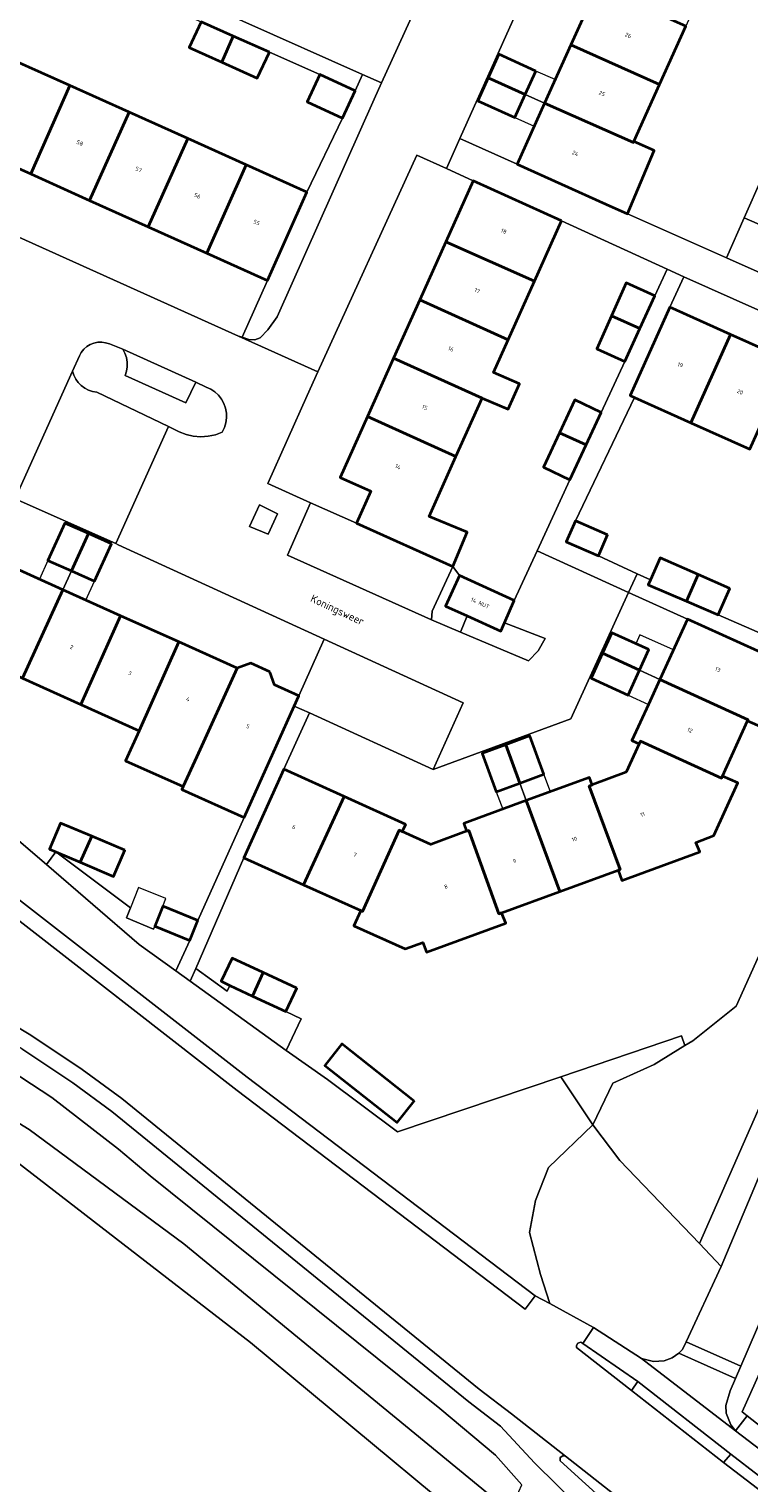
# Model space of a CAD drawing. Header units: metres. Extents: x 110065 to 112666, y 425872 to 427362.
# Tile 44 of 104: x 111260 to 111324, y 426540 to 426670. Entities that reach past the tile are written whole.
import ezdxf

# ---------------------------------------------------------------- set-up
doc = ezdxf.new("R2010")
doc.units = ezdxf.units.M
for name, color, linetype, lineweight in [('B-WE-GR-BEPLANTING_CULTUUR_HEESTERS-GV', 90, 'Continuous', 18), ('B-WE-GR-GRAS-GV', 60, 'Continuous', 13), ('B-WE-GR-GROENVOORZIENING-GV', 80, 'Continuous', 18), ('B-WE-GR-HAAG-G', 90, 'GR-HAAG1', 13), ('B-WE-IE-TERREINAFSCHEIDING_KUNSTMATIG_HEKWERK-G', 20, 'IE-TERREINAFSCHEIDING-KUNSTMATIG', 18), ('B-WE-OG-BEBOUWING-GV', 7, 'Continuous', 35), ('B-WE-OG-BEBOUWING-T18', 10, 'Continuous', 18), ('B-WE-OG-BEBOUWING_LUIFEL-GV', 7, 'Continuous', 18), ('B-WE-OG-BEBOUWING_OVERIG-GV', 7, 'Continuous', 18), ('B-WE-OG-BEBOUWING_STRAATNAAM-T35', 50, 'Continuous', 35), ('B-WE-OG-TERREIN_ERF-GV', 7, 'Continuous', 18), ('B-WE-OG-WATER-GV', 130, 'Continuous', 18), ('B-WE-VH-VERHARDING_ASFALT-GV', 252, 'Continuous', 18), ('B-WE-VH-VERHARDING_BETONSTRAATSTEEN-GV', 252, 'Continuous', 18), ('B-WE-VH-VERHARDING_OPEN-GV', 252, 'Continuous', 18), ('B-WE-VH-VERHARDING_STRAATBAKSTEEN-GV', 252, 'Continuous', 18), ('B-WE-VH-VERHARDING_TEGEL-GV', 252, 'Continuous', 18)]:
    doc.layers.add(name, color=color, linetype=linetype, lineweight=lineweight)
doc.styles.add('NLCS-ISO-M200-T18', font='NLCS-ISO.ttf')
doc.styles.add('NLCS-ISO-M200-T35', font='NLCS-ISO.ttf')
doc.linetypes.add('GR-HAAG1', pattern='A,6,[176,NLCS.SHX,S=0.125,R=0,X=0,Y=0],-2', length=8)
doc.linetypes.add('IE-TERREINAFSCHEIDING-KUNSTMATIG', pattern='A,4,[82,NLCS.SHX,S=0.75,R=90,X=0,Y=0],4,-2', length=10)

msp = doc.modelspace()

# ---------------------------------------------------------------- linework, layer by layer
at = {"layer": 'B-WE-GR-BEPLANTING_CULTUUR_HEESTERS-GV', "flags": 128}
for points in [[(111266.984, 426641.616), (111266.647, 426641.722), (111266.297, 426641.77), (111265.944, 426641.757), (111265.598, 426641.684), (111265.27, 426641.554), (111264.968, 426641.369), (111264.703, 426641.136), (111264.481, 426640.861), (111264.309, 426640.552), (111263.693, 426639.185), (111263.812, 426638.823), (111263.986, 426638.484), (111264.21, 426638.176), (111264.478, 426637.905), (111264.784, 426637.679), (111265.122, 426637.502), (111265.483, 426637.38), (111265.858, 426637.314), (111272.241, 426634.253), (111273.191, 426633.797), (111273.805, 426633.549), (111274.449, 426633.396), (111275.108, 426633.341), (111275.768, 426633.385), (111276.414, 426633.526), (111277.032, 426633.763), (111277.227, 426634.159), (111277.357, 426634.581), (111277.418, 426635.019), (111277.408, 426635.46), (111277.328, 426635.895), (111277.18, 426636.311), (111276.967, 426636.698), (111276.696, 426637.046), (111276.372, 426637.347), (111276.005, 426637.592), (111275.603, 426637.776), (111274.677, 426638.203), (111273.782, 426636.353), (111268.371, 426638.799), (111268.501, 426639.185), (111268.566, 426639.587), (111268.564, 426639.994), (111268.495, 426640.396), (111268.362, 426640.78), (111268.167, 426641.138), (111266.984, 426641.616), (111266.984, 426641.616)], [(111301.826, 426616.035), (111298.835, 426617.392), (111298.247, 426615.936), (111304.283, 426613.383), (111305.16, 426614.282), (111305.781, 426615.374), (111302.15, 426616.77), (111301.826, 426616.035), (111301.826, 426616.035)], [(111330.026, 426578.168), (111328.27, 426581.395), (111319.51, 426561.49), (111321.445, 426559.438), (111327.648, 426574.188), (111328.457, 426574.501), (111330.026, 426578.168), (111330.026, 426578.168)], [(111318.221, 426579.118), (111317.901, 426579.977), (111307.16, 426576.346), (111310.01, 426572.07), (111311.8, 426575.78), (111315.48, 426577.44), (111318.221, 426579.118), (111318.221, 426579.118)]]:
    msp.add_lwpolyline(points, close=True, dxfattribs=at)
msp.add_lwpolyline([(111258.011, 426592.839), (111279.257, 426576.298), (111304.897, 426556.83), (111306.182, 426556.132), (111305.357, 426558.717), (111304.392, 426562.48), (111304.923, 426565.326), (111306.081, 426568.269), (111310.01, 426572.07), (111307.16, 426576.346), (111292.629, 426571.433), (111286.395, 426576.087), (111282.726, 426578.685), (111274.166, 426584.853), (111272.903, 426585.764), (111269.637, 426588.117), (111261.367, 426595.253), (111261.367, 426595.253), (111261.367, 426595.253), (111248.981, 426605.853)], dxfattribs=at)
at = {"layer": 'B-WE-GR-GRAS-GV', "flags": 128}
for points in [[(111211.285, 426611.725), (111209.703, 426613.36), (111208.441, 426611.191), (111216.398, 426604.786), (111229.278, 426594.694), (111258.143, 426572.669), (111259.853, 426571.628), (111273.607, 426561.443), (111302.62, 426537.613), (111303.702, 426539.984), (111301.345, 426542.645), (111296.389, 426546.784), (111270.622, 426567.515), (111267.781, 426569.896), (111261.862, 426574.503), (111259.088, 426576.298), (111252.615, 426580.132), (111246.478, 426583.967), (111240.245, 426588.696), (111235.002, 426592.674), (111221.409, 426603.256), (111214.296, 426608.984), (111211.285, 426611.725), (111211.285, 426611.725)], [(111216.398, 426604.786), (111208.441, 426611.191), (111207.032, 426608.772), (111208.868, 426607.708), (111220.455, 426598.331), (111279.533, 426552.658), (111301.25, 426534.609), (111302.62, 426537.613), (111273.607, 426561.443), (111259.853, 426571.628), (111258.143, 426572.669), (111229.278, 426594.694), (111216.398, 426604.786), (111216.398, 426604.786)], [(111312.42, 426568.88), (111310.01, 426572.07), (111306.081, 426568.269), (111304.923, 426565.326), (111304.392, 426562.48), (111305.357, 426558.717), (111306.182, 426556.132), (111310.084, 426554.013), (111314.346, 426551.231), (111315.426, 426550.966), (111316.374, 426551.041), (111317.075, 426551.294), (111317.661, 426551.712), (111318.013, 426552.048), (111318.329, 426552.728), (111321.445, 426559.438), (111319.51, 426561.49), (111312.42, 426568.88), (111312.42, 426568.88)]]:
    msp.add_lwpolyline(points, close=True, dxfattribs=at)
at = {"layer": 'B-WE-GR-GROENVOORZIENING-GV', "flags": 128}
msp.add_lwpolyline([(111281.959, 426626.483), (111280.34, 426627.276), (111279.451, 426625.358), (111281.111, 426624.655), (111281.959, 426626.483), (111281.959, 426626.483)], close=True, dxfattribs=at)
at = {"layer": 'B-WE-GR-HAAG-G', "flags": 128}
msp.add_lwpolyline([(111286.395, 426576.087), (111292.629, 426571.433), (111306.634, 426576.168)], dxfattribs=at)
at = {"layer": 'B-WE-IE-TERREINAFSCHEIDING_KUNSTMATIG_HEKWERK-G', "flags": 128}
for points in [[(111284.56, 426655.143), (111287.722, 426661.729)], [(111282.726, 426578.685), (111286.395, 426576.087)]]:
    msp.add_lwpolyline(points, dxfattribs=at)
at = {"layer": 'B-WE-OG-BEBOUWING-GV', "flags": 128}
for points in [[(111318.288, 426669.928), (111310.39, 426673.459), (111308.054, 426668.26), (111315.955, 426664.73), (111318.288, 426669.928), (111318.288, 426669.928)], [(111278.007, 426669.026), (111275.15, 426670.292), (111274.078, 426668.004), (111276.997, 426666.695), (111278.007, 426669.026), (111278.007, 426669.026)], [(111281.234, 426667.597), (111278.007, 426669.026), (111276.997, 426666.695), (111280.148, 426665.281), (111281.234, 426667.597), (111281.234, 426667.597)], [(111304.951, 426665.92), (111301.641, 426667.409), (111300.698, 426665.313), (111304.009, 426663.826), (111304.951, 426665.92), (111304.951, 426665.92)], [(111315.955, 426664.73), (111308.054, 426668.26), (111305.719, 426663.058), (111313.624, 426659.54), (111313.675, 426659.653), (111315.955, 426664.73), (111315.955, 426664.73)], [(111258.418, 426666.889), (111258.19, 426666.991), (111255.907, 426661.846), (111255.679, 426661.949), (111254.449, 426659.239), (111259.976, 426656.75), (111263.473, 426664.623), (111258.418, 426666.889), (111258.418, 426666.889)], [(111288.846, 426664.167), (111285.72, 426665.61), (111284.595, 426663.172), (111287.722, 426661.729), (111288.846, 426664.167), (111288.846, 426664.167)], [(111304.009, 426663.826), (111300.698, 426665.313), (111299.779, 426663.268), (111303.088, 426661.78), (111304.009, 426663.826), (111304.009, 426663.826)], [(111268.737, 426662.262), (111263.473, 426664.623), (111259.976, 426656.75), (111265.222, 426654.387), (111268.737, 426662.262), (111268.737, 426662.262)], [(111273.951, 426659.916), (111268.737, 426662.262), (111265.222, 426654.387), (111270.437, 426652.039), (111273.951, 426659.916), (111273.951, 426659.916)], [(111313.624, 426659.54), (111305.719, 426663.058), (111303.28, 426657.625), (111311.17, 426654.076), (111313.101, 426653.213), (111315.49, 426658.833), (111313.675, 426659.653), (111313.624, 426659.54), (111313.624, 426659.54)], [(111279.164, 426657.571), (111273.951, 426659.916), (111270.437, 426652.039), (111275.653, 426649.691), (111279.164, 426657.571), (111279.164, 426657.571)], [(111284.56, 426655.143), (111279.164, 426657.571), (111275.653, 426649.691), (111281.051, 426647.262), (111284.56, 426655.143), (111284.56, 426655.143)], [(111307.241, 426652.576), (111299.37, 426656.145), (111296.936, 426650.72), (111304.827, 426647.199), (111307.241, 426652.576), (111307.241, 426652.576)], [(111304.827, 426647.199), (111296.936, 426650.72), (111294.613, 426645.542), (111302.479, 426641.97), (111304.827, 426647.199), (111304.827, 426647.199)], [(111315.551, 426645.898), (111312.997, 426647.048), (111311.694, 426644.127), (111314.214, 426643), (111315.551, 426645.898), (111315.551, 426645.898)], [(111302.479, 426641.97), (111294.613, 426645.542), (111292.278, 426640.338), (111300.16, 426636.794), (111302.483, 426635.79), (111303.491, 426638.044), (111301.182, 426639.076), (111302.479, 426641.97), (111302.479, 426641.97)], [(111314.214, 426643), (111311.694, 426644.127), (111310.375, 426641.169), (111312.854, 426640.052), (111314.214, 426643), (111314.214, 426643)], [(111322.273, 426642.457), (111316.882, 426644.877), (111313.343, 426637.017), (111313.721, 426636.847), (111318.734, 426634.593), (111322.273, 426642.457), (111322.273, 426642.457)], [(111327.519, 426640.103), (111322.273, 426642.457), (111318.734, 426634.593), (111323.985, 426632.233), (111327.519, 426640.103), (111327.519, 426640.103)], [(111300.16, 426636.794), (111292.278, 426640.338), (111289.955, 426635.158), (111297.824, 426631.58), (111300.16, 426636.794), (111300.16, 426636.794)], [(111310.761, 426635.518), (111308.409, 426636.642), (111307.052, 426633.695), (111309.427, 426632.627), (111310.761, 426635.518), (111310.761, 426635.518)], [(111297.824, 426631.58), (111289.955, 426635.158), (111287.514, 426629.713), (111290.264, 426628.483), (111288.974, 426625.643), (111297.553, 426621.791), (111298.838, 426624.859), (111295.434, 426626.244), (111297.824, 426631.58), (111297.824, 426631.58)], [(111309.427, 426632.627), (111307.052, 426633.695), (111305.638, 426630.622), (111307.984, 426629.501), (111309.427, 426632.627), (111309.427, 426632.627)], [(111311.319, 426624.595), (111308.466, 426625.862), (111307.652, 426623.971), (111310.516, 426622.729), (111311.319, 426624.595), (111311.319, 426624.595)], [(111265.133, 426624.715), (111263.019, 426625.657), (111261.498, 426622.334), (111263.606, 426621.395), (111265.133, 426624.715), (111265.133, 426624.715)], [(111267.175, 426623.805), (111265.133, 426624.715), (111263.606, 426621.395), (111265.654, 426620.482), (111267.175, 426623.805), (111267.175, 426623.805)], [(111262.835, 426619.72), (111257.414, 426622.159), (111253.885, 426614.258), (111259.242, 426611.843), (111262.835, 426619.72), (111262.835, 426619.72)], [(111319.409, 426621.065), (111316.002, 426622.562), (111315.141, 426620.592), (111314.955, 426620.168), (111318.352, 426618.688), (111319.409, 426621.065), (111319.409, 426621.065)], [(111303.025, 426618.755), (111298.135, 426620.974), (111296.915, 426618.264), (111298.835, 426617.392), (111301.826, 426616.035), (111302.15, 426616.77), (111303.025, 426618.755), (111303.025, 426618.755)], [(111322.201, 426619.838), (111319.409, 426621.065), (111318.352, 426618.688), (111321.162, 426617.475), (111322.201, 426619.838), (111322.201, 426619.838)], [(111267.983, 426617.403), (111262.835, 426619.72), (111259.242, 426611.843), (111264.432, 426609.503), (111267.983, 426617.403), (111267.983, 426617.403)], [(111273.17, 426615.07), (111267.983, 426617.403), (111264.432, 426609.503), (111269.623, 426607.16), (111273.17, 426615.07), (111273.17, 426615.07)], [(111326.296, 426613.538), (111318.436, 426617.107), (111315.982, 426611.73), (111323.84, 426608.137), (111323.799, 426608.046), (111326.616, 426606.818), (111329.007, 426612.307), (111326.296, 426613.538), (111326.296, 426613.538)], [(111315.015, 426614.381), (111311.722, 426615.884), (111310.889, 426614.059), (111314.181, 426612.554), (111315.015, 426614.381), (111315.015, 426614.381)], [(111278.365, 426612.734), (111273.17, 426615.07), (111269.623, 426607.16), (111268.421, 426604.489), (111273.552, 426602.203), (111274.758, 426604.841), (111278.365, 426612.734), (111278.365, 426612.734)], [(111281.256, 426612.392), (111279.572, 426613.175), (111278.365, 426612.734), (111274.758, 426604.841), (111273.552, 426602.203), (111273.422, 426601.918), (111278.968, 426599.422), (111280.287, 426602.352), (111283.426, 426609.357), (111283.836, 426610.272), (111281.675, 426611.244), (111281.256, 426612.392), (111281.256, 426612.392)], [(111314.181, 426612.554), (111310.889, 426614.059), (111309.873, 426611.833), (111313.166, 426610.33), (111314.181, 426612.554), (111314.181, 426612.554)], [(111323.84, 426608.137), (111315.982, 426611.73), (111314.968, 426609.508), (111313.497, 426606.296), (111314.157, 426606.006), (111314.264, 426606.237), (111321.475, 426602.934), (111321.558, 426603.117), (111323.799, 426608.046), (111323.84, 426608.137), (111323.84, 426608.137)], [(111305.667, 426603.286), (111304.408, 426606.696), (111302.263, 426605.902), (111303.521, 426602.491), (111305.667, 426603.286), (111305.667, 426603.286)], [(111303.521, 426602.491), (111302.263, 426605.902), (111300.164, 426605.125), (111301.423, 426601.715), (111303.521, 426602.491), (111303.521, 426602.491)], [(111321.475, 426602.934), (111314.264, 426606.237), (111314.157, 426606.006), (111312.978, 426603.456), (111309.958, 426602.326), (111309.694, 426602.227), (111312.466, 426594.808), (111312.269, 426594.736), (111312.609, 426593.816), (111319.539, 426596.367), (111319.199, 426597.207), (111320.778, 426597.837), (111322.918, 426602.528), (111321.558, 426603.117), (111321.475, 426602.934), (111321.475, 426602.934)], [(111287.876, 426601.303), (111282.517, 426603.732), (111278.958, 426595.851), (111284.275, 426593.439), (111287.876, 426601.303), (111287.876, 426601.303)], [(111309.958, 426602.326), (111309.708, 426603.006), (111304.092, 426600.942), (111307.078, 426592.843), (111312.269, 426594.736), (111312.466, 426594.808), (111309.694, 426602.227), (111309.958, 426602.326), (111309.958, 426602.326)], [(111293.368, 426598.813), (111287.876, 426601.303), (111284.275, 426593.439), (111289.359, 426591.133), (111289.524, 426591.058), (111292.79, 426598.296), (111293.058, 426598.173), (111293.368, 426598.813), (111293.368, 426598.813)], [(111307.078, 426592.843), (111304.092, 426600.942), (111298.527, 426598.896), (111298.768, 426598.204), (111298.976, 426598.282), (111301.648, 426590.863), (111301.899, 426590.954), (111307.078, 426592.843), (111307.078, 426592.843)], [(111265.407, 426597.757), (111262.628, 426598.936), (111261.642, 426596.613), (111262.208, 426596.373), (111264.374, 426595.454), (111265.407, 426597.757), (111265.407, 426597.757)], [(111268.345, 426596.511), (111265.407, 426597.757), (111264.374, 426595.454), (111267.359, 426594.188), (111268.345, 426596.511), (111268.345, 426596.511)], [(111293.058, 426598.173), (111292.79, 426598.296), (111289.524, 426591.058), (111289.359, 426591.133), (111288.741, 426589.786), (111293.3, 426587.723), (111294.89, 426588.293), (111295.22, 426587.433), (111302.259, 426590.014), (111301.899, 426590.954), (111301.648, 426590.863), (111298.976, 426598.282), (111298.768, 426598.204), (111295.588, 426597.014), (111293.058, 426598.173), (111293.058, 426598.173)], [(111274.85, 426590.258), (111271.745, 426591.522), (111271.025, 426589.755), (111274.13, 426588.49), (111274.85, 426590.258), (111274.85, 426590.258)], [(111280.671, 426585.62), (111277.897, 426586.911), (111276.934, 426584.842), (111277.709, 426584.456), (111279.706, 426583.527), (111280.671, 426585.62), (111280.671, 426585.62)], [(111283.654, 426584.232), (111280.671, 426585.62), (111279.706, 426583.527), (111282.681, 426582.142), (111283.654, 426584.232), (111283.654, 426584.232)], [(111294.111, 426574.174), (111287.672, 426579.259), (111286.166, 426577.352), (111292.605, 426572.267), (111294.111, 426574.174), (111294.111, 426574.174)]]:
    msp.add_lwpolyline(points, close=True, dxfattribs=at)
at = {"layer": 'B-WE-OG-BEBOUWING_LUIFEL-GV', "flags": 128}
for points in [[(111304.009, 426663.826), (111305.719, 426663.058), (111306.659, 426665.153), (111304.951, 426665.92), (111304.009, 426663.826), (111304.009, 426663.826)], [(111303.088, 426661.78), (111304.8, 426661.011), (111305.719, 426663.058), (111304.009, 426663.826), (111303.088, 426661.78), (111303.088, 426661.78)], [(111263.606, 426621.395), (111261.498, 426622.334), (111260.745, 426620.66), (111262.835, 426619.72), (111263.606, 426621.395), (111263.606, 426621.395)], [(111265.654, 426620.482), (111263.606, 426621.395), (111262.835, 426619.72), (111264.894, 426618.793), (111265.654, 426620.482), (111265.654, 426620.482)], [(111315.015, 426614.381), (111314.181, 426612.554), (111315.982, 426611.73), (111317.188, 426614.373), (111314.209, 426615.7), (111313.85, 426614.913), (111315.015, 426614.381), (111315.015, 426614.381)], [(111313.166, 426610.33), (111314.965, 426609.507), (111315.982, 426611.73), (111314.181, 426612.554), (111313.166, 426610.33), (111313.166, 426610.33)], [(111305.667, 426603.286), (111303.521, 426602.491), (111304.092, 426600.942), (111306.239, 426601.731), (111305.667, 426603.286), (111305.667, 426603.286)], [(111303.521, 426602.491), (111301.423, 426601.715), (111301.994, 426600.168), (111304.092, 426600.942), (111303.521, 426602.491), (111303.521, 426602.491)]]:
    msp.add_lwpolyline(points, close=True, dxfattribs=at)
at = {"layer": 'B-WE-OG-BEBOUWING_OVERIG-GV', "flags": 128}
msp.add_lwpolyline([(111272.006, 426592.22), (111269.575, 426593.195), (111268.85, 426591.387), (111268.496, 426590.505), (111270.921, 426589.48), (111271.025, 426589.755), (111271.745, 426591.522), (111272.006, 426592.22), (111272.006, 426592.22)], close=True, dxfattribs=at)
at = {"layer": 'B-WE-OG-TERREIN_ERF-GV', "flags": 128}
for points in [[(111321.525, 426690.838), (111313.632, 426694.388), (111298.191, 426659.914), (111303.28, 426657.625), (111305.719, 426663.058), (111308.054, 426668.26), (111310.39, 426673.459), (111312.726, 426678.659), (111314.145, 426681.817), (111309.134, 426684.071), (111310.058, 426686.134), (111315.074, 426683.878), (111317.476, 426689.238), (111320.246, 426687.988), (111321.525, 426690.838), (111321.525, 426690.838)], [(111336.971, 426683.892), (111330.572, 426686.769), (111329.071, 426683.431), (111327.977, 426683.923), (111325.733, 426678.945), (111322.909, 426680.223), (111320.623, 426675.13), (111318.288, 426669.928), (111315.955, 426664.73), (111313.675, 426659.653), (111315.49, 426658.833), (111313.101, 426653.213), (111321.911, 426649.275), (111323.497, 426652.855), (111328.391, 426663.898), (111329.87, 426667.236), (111336.971, 426683.892), (111336.971, 426683.892)], [(111299.779, 426663.268), (111300.698, 426665.313), (111301.641, 426667.409), (111304.951, 426665.92), (111304.009, 426663.826), (111303.088, 426661.78), (111299.779, 426663.268), (111299.779, 426663.268)], [(111296.987, 426657.226), (111294.347, 426658.423), (111285.541, 426639.14), (111284.577, 426637.028), (111281.099, 426629.179), (111284.898, 426627.473), (111288.974, 426625.643), (111290.264, 426628.483), (111287.514, 426629.713), (111289.955, 426635.158), (111292.278, 426640.338), (111294.613, 426645.542), (111296.936, 426650.72), (111299.37, 426656.145), (111296.987, 426657.226), (111296.987, 426657.226)], [(111316.646, 426648.27), (111307.241, 426652.576), (111304.827, 426647.199), (111302.479, 426641.97), (111301.182, 426639.076), (111303.491, 426638.044), (111302.483, 426635.79), (111300.16, 426636.794), (111297.824, 426631.58), (111295.434, 426626.244), (111298.838, 426624.859), (111297.553, 426621.791), (111298.135, 426620.974), (111303.025, 426618.755), (111305.067, 426623.179), (111307.984, 426629.501), (111305.638, 426630.622), (111307.052, 426633.695), (111308.409, 426636.642), (111310.761, 426635.518), (111312.854, 426640.052), (111310.375, 426641.169), (111311.694, 426644.127), (111312.997, 426647.048), (111315.551, 426645.898), (111316.646, 426648.27), (111316.646, 426648.27)], [(111263.606, 426621.395), (111261.498, 426622.334), (111263.019, 426625.657), (111265.133, 426624.715), (111267.175, 426623.805), (111265.654, 426620.482), (111263.606, 426621.395), (111263.606, 426621.395)], [(111318.436, 426617.107), (111313.2, 426619.485), (111308.055, 426608.21), (111295.795, 426603.701), (111284.783, 426608.749), (111282.517, 426603.732), (111287.876, 426601.303), (111293.368, 426598.813), (111293.058, 426598.173), (111295.588, 426597.014), (111298.768, 426598.204), (111298.527, 426598.896), (111304.092, 426600.942), (111309.708, 426603.006), (111309.958, 426602.326), (111312.978, 426603.456), (111314.157, 426606.006), (111313.497, 426606.296), (111314.968, 426609.508), (111315.982, 426611.73), (111318.436, 426617.107), (111318.436, 426617.107)], [(111309.873, 426611.833), (111310.889, 426614.059), (111311.722, 426615.884), (111315.015, 426614.381), (111314.181, 426612.554), (111313.166, 426610.33), (111309.873, 426611.833), (111309.873, 426611.833)], [(111300.164, 426605.125), (111302.263, 426605.902), (111304.408, 426606.696), (111305.667, 426603.286), (111303.521, 426602.491), (111301.423, 426601.715), (111300.164, 426605.125), (111300.164, 426605.125)], [(111262.208, 426596.373), (111261.642, 426596.613), (111262.628, 426598.936), (111265.407, 426597.757), (111268.345, 426596.511), (111267.359, 426594.188), (111264.374, 426595.454), (111262.208, 426596.373), (111262.208, 426596.373)], [(111286.166, 426577.352), (111287.672, 426579.259), (111294.111, 426574.174), (111292.605, 426572.267), (111286.166, 426577.352), (111286.166, 426577.352)]]:
    msp.add_lwpolyline(points, close=True, dxfattribs=at)
for points in [[(111268.197, 426675.149), (111289.516, 426665.621), (111291.199, 426664.869), (111301.136, 426686.676)], [(111258.418, 426666.889), (111263.473, 426664.623), (111268.737, 426662.262), (111273.951, 426659.916), (111279.164, 426657.571), (111284.56, 426655.143), (111287.722, 426661.729), (111284.595, 426663.172), (111285.72, 426665.61), (111281.234, 426667.597), (111280.148, 426665.281), (111276.997, 426666.695), (111274.078, 426668.004), (111275.15, 426670.292)], [(111242.027, 426658.727), (111278.485, 426642.299), (111278.798, 426642.203), (111281.051, 426647.262), (111275.653, 426649.691), (111270.437, 426652.039), (111265.222, 426654.387), (111259.976, 426656.75), (111254.449, 426659.239)], [(111344.733, 426635.721), (111318.108, 426647.601), (111316.882, 426644.877), (111322.273, 426642.457), (111327.519, 426640.103)], [(111323.985, 426632.233), (111318.734, 426634.593), (111313.721, 426636.847), (111308.466, 426625.862), (111311.319, 426624.595), (111310.516, 426622.729), (111313.955, 426621.14), (111315.141, 426620.592), (111316.002, 426622.562), (111319.409, 426621.065), (111322.201, 426619.838), (111321.162, 426617.475), (111325.328, 426615.677)], [(111257.414, 426622.159), (111262.835, 426619.72), (111267.983, 426617.403), (111273.17, 426615.07), (111278.365, 426612.734), (111279.572, 426613.175), (111281.256, 426612.392), (111281.675, 426611.244), (111283.836, 426610.272), (111286.098, 426615.321), (111267.757, 426623.731), (111267.545, 426623.826), (111258.584, 426627.822)], [(111248.981, 426605.853), (111261.367, 426595.253), (111262.208, 426596.373), (111268.85, 426591.387), (111268.496, 426590.505), (111270.921, 426589.48), (111271.025, 426589.755), (111271.745, 426591.522), (111274.85, 426590.258), (111278.968, 426599.422), (111273.422, 426601.918), (111273.422, 426601.918), (111273.422, 426601.918), (111273.552, 426602.203), (111268.421, 426604.489), (111269.623, 426607.16), (111264.432, 426609.503), (111259.242, 426611.843)], [(111326.616, 426606.818), (111323.799, 426608.046), (111321.558, 426603.117), (111322.918, 426602.528), (111320.778, 426597.837), (111319.199, 426597.207), (111319.539, 426596.367), (111312.609, 426593.816), (111312.269, 426594.736), (111307.078, 426592.843), (111301.899, 426590.954), (111302.259, 426590.014), (111295.22, 426587.433), (111294.89, 426588.293), (111293.3, 426587.723), (111288.741, 426589.786), (111289.359, 426591.133), (111284.275, 426593.439), (111278.958, 426595.851), (111274.67, 426585.969), (111277.473, 426583.949), (111277.709, 426584.456), (111276.934, 426584.842), (111277.897, 426586.911), (111280.671, 426585.62), (111283.654, 426584.232), (111282.681, 426582.142), (111284.041, 426581.509), (111282.726, 426578.685), (111286.395, 426576.087), (111292.629, 426571.433), (111307.16, 426576.346), (111317.901, 426579.977), (111318.221, 426579.118), (111318.91, 426579.54), (111322.77, 426582.63), (111335.23, 426610.34)], [(111358.036, 426539.842), (111358.648, 426541.214), (111353.466, 426543.523), (111347.984, 426545.965), (111349.209, 426548.717), (111344.207, 426550.945), (111339.026, 426553.254), (111333.813, 426555.576), (111328.446, 426557.967), (111323.301, 426546.503), (111323.767, 426546.137), (111329.549, 426541.596), (111337.584, 426535.452)]]:
    msp.add_lwpolyline(points, dxfattribs=at)
at = {"layer": 'B-WE-OG-WATER-GV', "flags": 128}
for points in [[(111368.439, 426684.51), (111354.331, 426653.145), (111349.579, 426642.58), (111349.79, 426640.24), (111348.347, 426636.942), (111347.269, 426634.578), (111336.88, 426611.72), (111335.23, 426610.34), (111322.77, 426582.63), (111318.91, 426579.54), (111318.221, 426579.118), (111315.48, 426577.44), (111311.8, 426575.78), (111310.01, 426572.07), (111312.42, 426568.88), (111319.51, 426561.49), (111328.27, 426581.395), (111351.366, 426632.731), (111352.416, 426635.071), (111369.869, 426673.85)], [(111301.25, 426534.609), (111279.533, 426552.658), (111220.455, 426598.331), (111208.868, 426607.708), (111207.032, 426608.772), (111204.614, 426609.461), (111152.27, 426615.307)]]:
    msp.add_lwpolyline(points, dxfattribs=at)
at = {"layer": 'B-WE-VH-VERHARDING_ASFALT-GV', "flags": 128}
msp.add_lwpolyline([(111258.011, 426592.839), (111254.602, 426596.511), (111253.43, 426595.171), (111253.608, 426594.845), (111253.48, 426594.594), (111253.275, 426594.516), (111253.019, 426594.598), (111256.994, 426591.73), (111278.343, 426575.109), (111303.99, 426555.635), (111304.897, 426556.83), (111279.257, 426576.298), (111258.011, 426592.839), (111258.011, 426592.839)], close=True, dxfattribs=at)
for points in [[(111331.624, 426534.349), (111321.648, 426541.985), (111313.45, 426548.402), (111308.57, 426552.222), (111308.572, 426552.414), (111308.686, 426552.6), (111308.958, 426552.708), (111309.128, 426552.592), (111310.084, 426554.013), (111306.182, 426556.132), (111304.897, 426556.83), (111303.99, 426555.635), (111278.343, 426575.109), (111256.994, 426591.73)], [(111311.619, 426538.027), (111307.105, 426542.116), (111307.116, 426542.422), (111307.35, 426542.564), (111307.586, 426542.531), (111302.786, 426546.307), (111299.885, 426548.517), (111268.091, 426574.394), (111264.548, 426576.992), (111259.973, 426580.041), (111252.506, 426584.49)], [(111252.506, 426584.49), (111259.973, 426580.041), (111264.548, 426576.992), (111268.091, 426574.394), (111299.885, 426548.517), (111302.786, 426546.307), (111307.586, 426542.531), (111312.303, 426538.834)], [(111259.199, 426578.814), (111263.717, 426575.803), (111267.204, 426573.246), (111298.988, 426547.378), (111301.805, 426545.231), (111304.824, 426541.949), (111308.873, 426537.962)]]:
    msp.add_lwpolyline(points, dxfattribs=at)
at = {"layer": 'B-WE-VH-VERHARDING_BETONSTRAATSTEEN-GV', "flags": 128}
msp.add_lwpolyline([(111328.391, 426663.898), (111323.497, 426652.855), (111326.268, 426651.617)], dxfattribs=at)
for points in [[(111274.677, 426638.203), (111268.167, 426641.138), (111268.362, 426640.78), (111268.495, 426640.396), (111268.564, 426639.994), (111268.566, 426639.587), (111268.501, 426639.185), (111268.371, 426638.799), (111273.782, 426636.353), (111274.677, 426638.203), (111274.677, 426638.203)], [(111298.462, 426609.653), (111286.098, 426615.321), (111283.836, 426610.272), (111283.426, 426609.357), (111284.783, 426608.749), (111295.795, 426603.701), (111298.462, 426609.653), (111298.462, 426609.653)]]:
    msp.add_lwpolyline(points, close=True, dxfattribs=at)
at = {"layer": 'B-WE-VH-VERHARDING_OPEN-GV', "flags": 128}
for points in [[(111301.136, 426686.676), (111291.199, 426664.869), (111290.553, 426663.411), (111281.904, 426644.014), (111281.089, 426642.87), (111280.413, 426642.166), (111279.935, 426641.967), (111279.391, 426642.021), (111278.798, 426642.203), (111278.485, 426642.299), (111285.541, 426639.14), (111294.347, 426658.423), (111296.987, 426657.226), (111298.191, 426659.914), (111313.632, 426694.388)], [(111258.995, 426628.753), (111263.693, 426639.185), (111264.309, 426640.552), (111264.481, 426640.861), (111264.703, 426641.136), (111264.968, 426641.369), (111265.27, 426641.554), (111265.598, 426641.684), (111265.944, 426641.757), (111266.297, 426641.77), (111266.647, 426641.722), (111266.984, 426641.616), (111268.167, 426641.138), (111274.677, 426638.203), (111275.603, 426637.776), (111276.005, 426637.592), (111276.372, 426637.347), (111276.696, 426637.046), (111276.967, 426636.698), (111277.18, 426636.311), (111277.328, 426635.895), (111277.408, 426635.46), (111277.418, 426635.019), (111277.357, 426634.581), (111277.227, 426634.159), (111277.032, 426633.763), (111276.414, 426633.526), (111275.768, 426633.385), (111275.108, 426633.341), (111274.449, 426633.396), (111273.805, 426633.549), (111273.191, 426633.797), (111272.241, 426634.253), (111267.545, 426623.826), (111267.757, 426623.731), (111286.098, 426615.321), (111298.462, 426609.653), (111295.795, 426603.701), (111308.055, 426608.21), (111313.2, 426619.485), (111305.067, 426623.179), (111303.025, 426618.755), (111302.15, 426616.77), (111305.781, 426615.374), (111305.16, 426614.282), (111304.283, 426613.383), (111298.247, 426615.936), (111295.657, 426617.032), (111282.825, 426622.794), (111284.898, 426627.473), (111281.099, 426629.179), (111284.577, 426637.028), (111285.541, 426639.14), (111278.485, 426642.299), (111242.027, 426658.727)], [(111327.648, 426574.188), (111321.445, 426559.438), (111318.329, 426552.728), (111323.181, 426550.557), (111331.993, 426571.004)]]:
    msp.add_lwpolyline(points, dxfattribs=at)
for points in [[(111268.563, 426675.971), (111263.515, 426678.227), (111262.48, 426675.909), (111264.674, 426674.934), (111267.497, 426673.683), (111270.727, 426672.252), (111275.15, 426670.292), (111278.007, 426669.026), (111281.234, 426667.597), (111285.72, 426665.61), (111288.846, 426664.167), (111289.516, 426665.621), (111268.197, 426675.149), (111268.563, 426675.971), (111268.563, 426675.971)], [(111291.199, 426664.869), (111289.516, 426665.621), (111288.846, 426664.167), (111287.722, 426661.729), (111284.56, 426655.143), (111281.051, 426647.262), (111278.798, 426642.203), (111279.391, 426642.021), (111279.935, 426641.967), (111280.413, 426642.166), (111281.089, 426642.87), (111281.904, 426644.014), (111290.553, 426663.411), (111291.199, 426664.869), (111291.199, 426664.869)], [(111318.108, 426647.601), (111316.646, 426648.27), (111315.551, 426645.898), (111314.214, 426643), (111312.854, 426640.052), (111310.761, 426635.518), (111309.427, 426632.627), (111307.984, 426629.501), (111305.067, 426623.179), (111313.2, 426619.485), (111313.955, 426621.14), (111310.516, 426622.729), (111307.652, 426623.971), (111308.466, 426625.862), (111313.721, 426636.847), (111313.343, 426637.017), (111316.882, 426644.877), (111318.108, 426647.601), (111318.108, 426647.601)], [(111265.858, 426637.314), (111265.483, 426637.38), (111265.122, 426637.502), (111264.784, 426637.679), (111264.478, 426637.905), (111264.21, 426638.176), (111263.986, 426638.484), (111263.812, 426638.823), (111263.693, 426639.185), (111258.995, 426628.753), (111258.584, 426627.822), (111267.545, 426623.826), (111272.241, 426634.253), (111265.858, 426637.314), (111265.858, 426637.314)], [(111279.451, 426625.358), (111280.34, 426627.276), (111281.959, 426626.483), (111281.111, 426624.655), (111279.451, 426625.358), (111279.451, 426625.358)], [(111288.974, 426625.643), (111284.898, 426627.473), (111282.825, 426622.794), (111295.657, 426617.032), (111295.719, 426617.819), (111297.553, 426621.791), (111288.974, 426625.643), (111288.974, 426625.643)], [(111315.141, 426620.592), (111313.955, 426621.14), (111313.2, 426619.485), (111318.436, 426617.107), (111326.296, 426613.538), (111326.924, 426614.993), (111325.328, 426615.677), (111321.162, 426617.475), (111318.352, 426618.688), (111314.955, 426620.168), (111315.141, 426620.592), (111315.141, 426620.592)], [(111309.128, 426552.592), (111308.958, 426552.708), (111308.686, 426552.6), (111308.572, 426552.414), (111308.57, 426552.222), (111313.45, 426548.402), (111314.035, 426549.201), (111309.128, 426552.592), (111309.128, 426552.592)], [(111323.181, 426550.557), (111318.329, 426552.728), (111318.013, 426552.048), (111317.661, 426551.712), (111322.706, 426549.454), (111323.181, 426550.557), (111323.181, 426550.557)], [(111307.586, 426542.531), (111307.35, 426542.564), (111307.116, 426542.422), (111307.105, 426542.116), (111311.619, 426538.027), (111312.303, 426538.834), (111307.586, 426542.531), (111307.586, 426542.531)], [(111332.151, 426535.123), (111322.302, 426542.713), (111321.648, 426541.985), (111331.624, 426534.349), (111331.925, 426534.791), (111332.151, 426535.123), (111332.151, 426535.123)]]:
    msp.add_lwpolyline(points, close=True, dxfattribs=at)
at = {"layer": 'B-WE-VH-VERHARDING_STRAATBAKSTEEN-GV', "flags": 128}
for points in [[(111303.28, 426657.625), (111298.191, 426659.914), (111296.987, 426657.226), (111299.37, 426656.145), (111307.241, 426652.576), (111316.646, 426648.27), (111318.108, 426647.601), (111344.733, 426635.721), (111345.823, 426638.101), (111345.61, 426638.205), (111334.148, 426643.791), (111333.044, 426644.299), (111324.902, 426647.938), (111321.911, 426649.275), (111313.101, 426653.213), (111311.17, 426654.076), (111303.28, 426657.625), (111303.28, 426657.625)], [(111326.268, 426651.617), (111323.497, 426652.855), (111321.911, 426649.275), (111324.902, 426647.938), (111325.369, 426648.971), (111333.496, 426645.313), (111333.044, 426644.299), (111334.148, 426643.791), (111334.597, 426644.822), (111343.272, 426640.947), (111344.421, 426643.5), (111344.106, 426643.64), (111343.753, 426643.632), (111343.487, 426643.403), (111342.965, 426642.25), (111342.816, 426642.123), (111342.625, 426642.124), (111326.134, 426649.502), (111325.991, 426649.658), (111325.982, 426649.867), (111326.481, 426650.984), (111326.497, 426651.339), (111326.268, 426651.617), (111326.268, 426651.617)]]:
    msp.add_lwpolyline(points, close=True, dxfattribs=at)
at = {"layer": 'B-WE-VH-VERHARDING_TEGEL-GV', "flags": 128}
for points in [[(111298.135, 426620.974), (111297.553, 426621.791), (111295.719, 426617.819), (111295.657, 426617.032), (111298.247, 426615.936), (111298.835, 426617.392), (111296.915, 426618.264), (111298.135, 426620.974), (111298.135, 426620.974)], [(111284.783, 426608.749), (111283.426, 426609.357), (111280.287, 426602.352), (111278.968, 426599.422), (111274.85, 426590.258), (111274.13, 426588.49), (111272.903, 426585.764), (111274.166, 426584.853), (111274.67, 426585.969), (111278.958, 426595.851), (111282.517, 426603.732), (111284.783, 426608.749), (111284.783, 426608.749)], [(111268.85, 426591.387), (111262.208, 426596.373), (111261.367, 426595.253), (111269.637, 426588.117), (111272.903, 426585.764), (111274.13, 426588.49), (111271.025, 426589.755), (111270.921, 426589.48), (111268.496, 426590.505), (111268.85, 426591.387), (111268.85, 426591.387)], [(111277.473, 426583.949), (111274.67, 426585.969), (111274.166, 426584.853), (111282.726, 426578.685), (111284.041, 426581.509), (111282.681, 426582.142), (111279.706, 426583.527), (111277.709, 426584.456), (111277.473, 426583.949), (111277.473, 426583.949)], [(111335.451, 426570.47), (111333.473, 426571.345), (111331.993, 426571.004), (111323.181, 426550.557), (111322.706, 426549.454), (111322.23, 426548.35), (111321.859, 426547.044), (111321.892, 426546.382), (111322.296, 426545.332), (111322.717, 426544.801), (111323.767, 426546.137), (111323.301, 426546.503), (111328.446, 426557.967), (111331.966, 426565.868), (111333.644, 426569.634), (111335.451, 426570.47), (111335.451, 426570.47)], [(111314.346, 426551.231), (111310.084, 426554.013), (111309.128, 426552.592), (111314.035, 426549.201), (111322.302, 426542.713), (111332.151, 426535.123), (111335.479, 426532.716), (111345.296, 426525.439), (111357.335, 426516.785), (111358.383, 426518.242), (111347.316, 426526.178), (111336.664, 426534.165), (111336.355, 426534.401), (111333.499, 426536.578), (111322.717, 426544.801), (111314.346, 426551.231), (111314.346, 426551.231)], [(111322.706, 426549.454), (111317.661, 426551.712), (111317.075, 426551.294), (111316.374, 426551.041), (111315.426, 426550.966), (111314.346, 426551.231), (111322.717, 426544.801), (111322.296, 426545.332), (111321.892, 426546.382), (111321.859, 426547.044), (111322.23, 426548.35), (111322.706, 426549.454), (111322.706, 426549.454)], [(111322.302, 426542.713), (111314.035, 426549.201), (111313.45, 426548.402), (111321.648, 426541.985), (111322.302, 426542.713), (111322.302, 426542.713)], [(111329.549, 426541.596), (111323.767, 426546.137), (111322.717, 426544.801), (111333.499, 426536.578), (111333.873, 426537.055), (111336.702, 426534.88), (111336.355, 426534.401), (111336.664, 426534.165), (111347.316, 426526.178), (111358.383, 426518.242), (111359.543, 426519.595), (111352.115, 426524.913), (111337.584, 426535.452), (111329.549, 426541.596), (111329.549, 426541.596)]]:
    msp.add_lwpolyline(points, close=True, dxfattribs=at)
msp.add_lwpolyline([(111308.873, 426537.962), (111304.824, 426541.949), (111301.805, 426545.231), (111298.988, 426547.378), (111267.204, 426573.246), (111263.717, 426575.803), (111259.199, 426578.814), (111251.738, 426583.26), (111246.31, 426586.808), (111242.294, 426589.791), (111242.294, 426589.791), (111242.294, 426589.791), (111241.54, 426590.396), (111240.245, 426588.696), (111246.478, 426583.967), (111252.615, 426580.132), (111259.088, 426576.298), (111261.862, 426574.503), (111267.781, 426569.896), (111270.622, 426567.515), (111296.389, 426546.784), (111301.345, 426542.645), (111303.702, 426539.984)], dxfattribs=at)

# ---------------------------------------------------------------- texts
at = {"layer": 'B-WE-OG-BEBOUWING-T18', "char_height": 0.36, "attachment_point": 5, "style": 'NLCS-ISO-M200-T18'}
for s, insert, rotation in [('26', (111313.171, 426669.094), 336), ('25', (111310.836, 426663.913), 336), ('58', (111264.354, 426659.51), 336), ('24', (111308.463, 426658.584), 336), ('57', (111269.587, 426657.152), 336), ('56', (111274.802, 426654.805), 336), ('55', (111280.101, 426652.425), 336), ('18', (111302.088, 426651.655), 336), ('17', (111299.721, 426646.354), 336), ('16', (111297.38, 426641.162), 336), ('19', (111317.808, 426639.736), 336), ('20', (111323.128, 426637.346), 336), ('15', (111295.059, 426635.965), 336), ('14', (111292.667, 426630.664), 336), ('14 NUT', (111299.985, 426618.529), 336), ('2', (111263.622, 426614.614), 336), ('3', (111268.803, 426612.286), 336), ('13', (111321.138, 426612.612), 335), ('4', (111273.985, 426609.964), 336), ('5', (111279.309, 426607.551), 336), ('12', (111318.662, 426607.208), 335), ('11', (111314.446, 426599.709), 20), ('6', (111283.411, 426598.585), 336), ('10', (111308.378, 426597.503), 20), ('7', (111288.842, 426596.11), 335), ('9', (111303.037, 426595.559), 20), ('8', (111296.943, 426593.28), 20)]:
    msp.add_mtext(s, dxfattribs=dict(at, insert=insert, rotation=rotation))
at = {"layer": 'B-WE-OG-BEBOUWING_STRAATNAAM-T35', "insert": (111287.237, 426617.827), "char_height": 0.7, "attachment_point": 5, "rotation": 335, "style": 'NLCS-ISO-M200-T35'}
msp.add_mtext('Koningsweer', dxfattribs=at)

doc.saveas('drawing.dxf')
